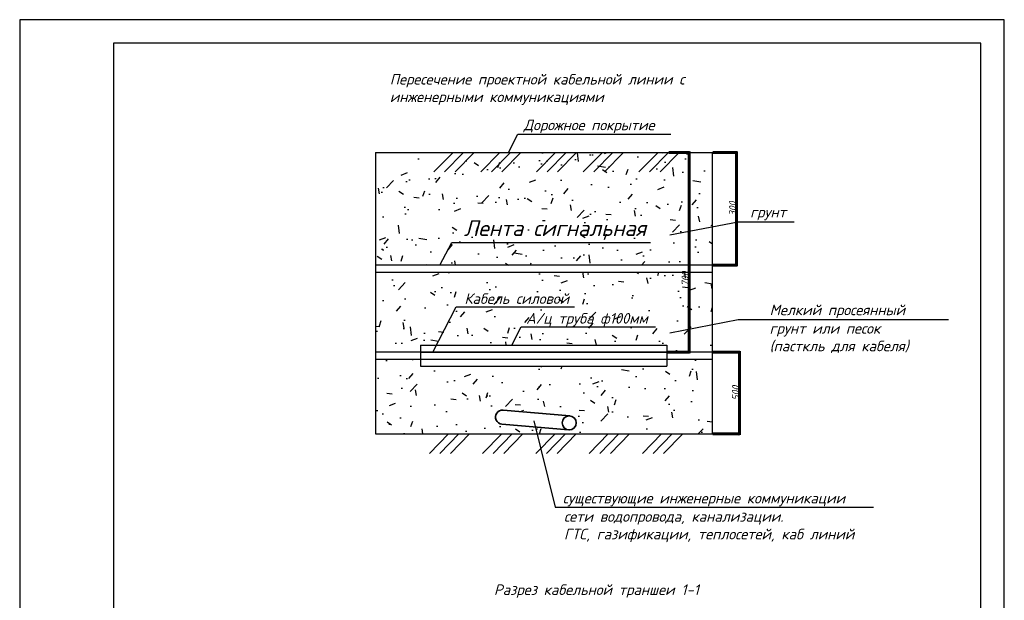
# Model space of a CAD drawing. Header units: metres. Extents: x 705573 to 711566, y 4301675 to 4311183.
# Tile 46 of 256: x 709773 to 709983, y 4301848 to 4301972. Entities that reach past the tile are written whole.
import ezdxf

# ---------------------------------------------------------------- set-up
doc = ezdxf.new("R2010")
doc.units = ezdxf.units.M
doc.header["$LTSCALE"] = 0.5
doc.header["$PDMODE"] = 35
doc.header["$PDSIZE"] = 0.3
doc.styles.add('GOST 2.304', font='CS_Gost2304.shx')
doc.styles.add('ISO', font='isocpeui.ttf')
doc.dimstyles.new('SPDS', dxfattribs={"dimscale": 100, "dimtxt": 13, "dimasz": 10, "dimexe": 10, "dimexo": 3, "dimgap": 3, "dimtad": 1, "dimdec": 0, "dimrnd": 0.001, "dimtxsty": 'GOST 2.304', "dimblk": 'ARCHTICK', "dimcen": 10, "dimdle": 10, "dimadec": 0, "dimazin": 2, "dimtfac": 0.75, "dimtdec": 0, "dimtmove": 1, "dimatfit": 3, "dimfxl": 1.25, "dimtfill": 2, "dimtfillclr": 7, "dimtolj": 1, "dimarcsym": 0})
pattern_1 = [(49.99999999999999, (4248623.391125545, -1976014.978093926), (13663.8501747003, -1195.431415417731), [1428.75, -15716.25]), (355, (4248623.391125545, -1976014.978093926), (-2643.211948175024, 14329.2482161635), [1143, -12573]), (100.4509999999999, (4249762.041125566, -1976114.596843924), (11020.68762494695, 13133.75158652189), [1214.25, -13356.75]), (46.18420000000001, (4248623.391125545, -1972204.978093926), (20330.92806690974, -3153.174594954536), [2143.125, -23574.375]), (96.63559999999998, (4250317.633625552, -1972467.740593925), (17805.31758496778, 18556.91669175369), [1821.374999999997, -20035.12499999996]), (351.1840000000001, (4248623.391125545, -1972204.978093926), (17805.34543604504, 18556.88383954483), [1714.5, -18859.5]), (21, (4250528.391125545, -1973157.478093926), (11371.11598765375, -7669.913888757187), [1428.75, -15716.25]), (326.0000000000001, (4250528.391125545, -1973157.478093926), (4635.15212607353, 13814.09745917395), [1143, -12573]), (71.4514, (4251475.978625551, -1973796.635593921), (16006.23680775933, 6144.214328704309), [1214.25, -13356.75]), (37.49999999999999, (4248623.391125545, -1976014.978093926), (231.6452437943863, 6341.627915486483), [0, -12420.6, 0, -12763.5, 0, -12620.625]), (7.499999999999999, (4248623.391125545, -1976014.978093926), (5011.474688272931, 7513.543111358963), [0, -7277.099999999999, 0, -12134.85, 0, -4810.124999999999]), (327.5, (4244375.241125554, -1976014.978093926), (10169.29463751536, -429.6557994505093), [0, -4762.5, 0, -14859, 0, -19716.75]), (317.5, (4242470.241125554, -1976014.978093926), (11109.68860395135, 1906.986827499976), [0, -6191.25, 0, -9867.9, 0, -14001.75])]

# ---------------------------------------------------------------- blocks, each defined once
blk = doc.blocks.new('_Oblique')
at = {"color": 0, "linetype": 'ByBlock', "lineweight": -2}
blk.add_line((-0.5, -0.5), (0.5, 0.5), dxfattribs=at)
blk = doc.blocks.new('*D160')
at = {"color": 0, "lineweight": -2, "ltscale": 100, "transparency": 16777216}
for p, q in [((9595474.295157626, -562594.294661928), (9599894.861932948, -562594.294661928)), ((9599769.861932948, -605342.4112695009), (9599769.861932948, -562394.294661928)), ((9595080.511436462, -605142.4112695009), (9599894.861932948, -605142.4112695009))]:
    blk.add_line(p, q, dxfattribs=at)
at = {"layer": 'Defpoints', "color": 0, "lineweight": 60, "ltscale": 100, "transparency": 16777216}
for p in [(9595411.795157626, -562594.294661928), (9599769.861932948, -562594.294661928), (9595018.011436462, -605142.4112695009)]:
    blk.add_point(p, dxfattribs=at)
at = {"color": 0, "lineweight": -2, "ltscale": 100, "transparency": 16777216, "xscale": 250, "yscale": 250, "zscale": 250}
for p, rotation in [((9599769.861932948, -562594.294661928), 90), ((9599769.861932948, -605142.4112695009), 270)]:
    blk.add_blockref('_Oblique', p, dxfattribs=dict(at, rotation=rotation))
at = {"color": 0, "ltscale": 100, "transparency": 16777216, "insert": (9598947.70284204, -589541.8931027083), "char_height": 250, "attachment_point": 5, "rotation": 90, "style": 'ISO'}
blk.add_mtext('\\A1;{\\H6x;700}', dxfattribs=at)
blk = doc.blocks.new('*D161')
at = {"color": 0, "lineweight": -2, "ltscale": 100, "transparency": 16777216}
for p, q in [((9604840.906604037, -562594.294661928), (9609993.132362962, -562594.294661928)), ((9609868.132362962, -586804.4141959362), (9609868.132362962, -562394.294661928)), ((9604840.906604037, -586604.4141959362), (9609993.132362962, -586604.4141959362))]:
    blk.add_line(p, q, dxfattribs=at)
at = {"layer": 'Defpoints', "color": 0, "lineweight": 60, "ltscale": 100, "transparency": 16777216}
for p in [(9604778.406604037, -562594.294661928), (9609868.132362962, -562594.294661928), (9604778.406604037, -586604.4141959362)]:
    blk.add_point(p, dxfattribs=at)
at = {"color": 0, "lineweight": -2, "ltscale": 100, "transparency": 16777216, "xscale": 250, "yscale": 250, "zscale": 250}
for p, rotation in [((9609868.132362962, -562594.294661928), 90), ((9609868.132362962, -586604.4141959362), 270)]:
    blk.add_blockref('_Oblique', p, dxfattribs=dict(at, rotation=rotation))
at = {"color": 0, "ltscale": 100, "transparency": 16777216, "insert": (9609055.632362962, -574599.3544289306), "char_height": 250, "attachment_point": 5, "rotation": 90, "style": 'ISO'}
blk.add_mtext('\\A1;{\\H6x;300}', dxfattribs=at)
blk = doc.blocks.new('*D162')
at = {"color": 0, "lineweight": -2, "ltscale": 100, "transparency": 16777216}
for p, q in [((9604876.249066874, -605171.2254608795), (9610625.41835168, -605171.2254608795)), ((9610500.41835168, -622794.294661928), (9610500.41835168, -604971.2254608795)), ((9604840.906604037, -622594.294661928), (9610625.41835168, -622594.294661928))]:
    blk.add_line(p, q, dxfattribs=at)
at = {"layer": 'Defpoints', "color": 0, "lineweight": 60, "ltscale": 100, "transparency": 16777216}
for p in [(9604813.749066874, -605171.2254608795), (9610500.41835168, -605171.2254608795), (9604778.406604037, -622594.294661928)]:
    blk.add_point(p, dxfattribs=at)
at = {"color": 0, "lineweight": -2, "ltscale": 100, "transparency": 16777216, "xscale": 250, "yscale": 250, "zscale": 250}
for p, rotation in [((9610500.41835168, -605171.2254608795), 90), ((9610500.41835168, -622594.294661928), 270)]:
    blk.add_blockref('_Oblique', p, dxfattribs=dict(at, rotation=rotation))
at = {"color": 0, "ltscale": 100, "transparency": 16777216, "insert": (9609687.91835168, -613882.7600614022), "char_height": 250, "attachment_point": 5, "rotation": 90, "style": 'ISO'}
blk.add_mtext('\\A1;{\\H6x;500}', dxfattribs=at)
blk = doc.blocks.new('йу')
h = blk.add_hatch()
h.set_pattern_fill('AR-CONC', color=256, scale=75, style=0)
h.set_pattern_definition(pattern_1)
h.paths.add_polyline_path([(9604778.406604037, -562594.294661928), (9532929.896561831, -562594.294661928), (9532929.896561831, -586604.4141959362), (9604778.406604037, -586604.4141959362)])
h.paths.add_polyline_path([(9550505.661164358, -579290.8404568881), (9568578.307821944, -579290.8404568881), (9568578.307821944, -581566.4202658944), (9550505.661164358, -581566.4202658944)], flags=24)
h = blk.add_hatch()
h.set_pattern_fill('AR-CONC', color=256, scale=75, style=0)
h.set_pattern_definition(pattern_1)
h.paths.add_polyline_path([(9604778.406604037, -588104.4141959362), (9532929.896561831, -588104.4141959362), (9532929.896561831, -605142.4112695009), (9542518.011436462, -605142.4112695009), (9542518.011436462, -603642.4112695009), (9595018.011436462, -603642.4112695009), (9595018.011436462, -605142.4112695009), (9604778.406604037, -605142.4112695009)])
h = blk.add_hatch()
h.set_pattern_fill('AR-CONC', color=256, scale=75, style=0)
h.set_pattern_definition(pattern_1)
h.paths.add_polyline_path([(9604778.406604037, -606642.4112695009), (9595018.011436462, -606642.4112695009), (9595018.011436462, -608142.4112695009), (9542518.011436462, -608142.4112695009), (9542518.011436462, -606642.4112695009), (9532929.896561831, -606642.4112695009), (9532929.896561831, -622594.294661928), (9567346.337622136, -622594.294661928), (9566975.683796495, -621106.4762553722), (9559861.154329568, -620488.5779248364, -1), (9560120.727802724, -617499.8287530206), (9574349.786736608, -618735.6254140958, -0.3890611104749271), (9575720, -620230, -0.4398214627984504), (9574090.213263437, -621724.3745859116), (9566975.683796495, -621106.4762553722), (9567346.337622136, -622594.294661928), (9604778.406604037, -622594.294661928)])
for p, q in [((9532929.896561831, -562594.294661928), (9605404.053151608, -562594.294661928)), ((9549428.084953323, -562594.294661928), (9545361.214893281, -566727.0502840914)), ((9551678.084953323, -562594.294661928), (9547611.214893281, -566727.0502840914)), ((9553928.084953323, -562594.294661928), (9549861.214893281, -566727.0502840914)), ((9559420.342947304, -562594.294661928), (9555353.472887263, -566727.0502840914)), ((9561670.342947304, -562594.294661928), (9557603.472887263, -566727.0502840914)), ((9563920.342947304, -562594.294661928), (9559853.472887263, -566727.0502840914)), ((9571294.94005546, -562594.294661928), (9567228.069995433, -566727.0502840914)), ((9573544.94005546, -562594.294661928), (9569478.069995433, -566727.0502840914)), ((9575794.94005546, -562594.294661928), (9571728.069995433, -566727.0502840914)), ((9581287.198049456, -562594.294661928), (9577220.32798943, -566727.0502840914)), ((9583537.198049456, -562594.294661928), (9579470.32798943, -566727.0502840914)), ((9585787.198049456, -562594.294661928), (9581720.32798943, -566727.0502840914)), ((9593161.795157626, -562594.294661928), (9589094.925097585, -566727.0502840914)), ((9595411.795157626, -562594.294661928), (9591344.925097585, -566727.0502840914)), ((9597661.795157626, -562594.294661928), (9593594.925097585, -566727.0502840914)), ((9604778.406604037, -622594.294661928), (9604778.406604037, -562594.294661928)), ((9542518.011436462, -603642.4112695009), (9595018.011436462, -603642.4112695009)), ((9542518.011436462, -603642.4112695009), (9542518.011436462, -608142.4112695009)), ((9595018.011436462, -603642.4112695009), (9595018.011436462, -608142.4112695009)), ((9542518.011436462, -605142.4112695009), (9595018.011436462, -605142.4112695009)), ((9542518.011436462, -606642.4112695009), (9595018.011436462, -606642.4112695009)), ((9542518.011436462, -608142.4112695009), (9595018.011436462, -608142.4112695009)), ((9532929.896561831, -622594.294661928), (9604778.406604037, -622594.294661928)), ((9548444.872051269, -622594.294661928), (9544378.001991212, -626727.0502840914)), ((9550694.872051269, -622594.294661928), (9546628.001991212, -626727.0502840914)), ((9552944.872051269, -622594.294661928), (9548878.001991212, -626727.0502840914)), ((9559812.874554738, -622594.294661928), (9555746.004494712, -626727.0502840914)), ((9562062.874554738, -622594.294661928), (9557996.004494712, -626727.0502840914)), ((9564312.874554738, -622594.294661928), (9560246.004494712, -626727.0502840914)), ((9571180.877058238, -622594.294661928), (9567114.006998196, -626727.0502840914)), ((9573430.877058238, -622594.294661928), (9569364.006998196, -626727.0502840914)), ((9575680.877058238, -622594.294661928), (9571614.006998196, -626727.0502840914)), ((9582548.879561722, -622594.294661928), (9578482.009501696, -626727.0502840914)), ((9584798.879561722, -622594.294661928), (9580732.009501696, -626727.0502840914)), ((9587048.879561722, -622594.294661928), (9582982.009501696, -626727.0502840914)), ((9593916.882065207, -622594.294661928), (9589850.01200518, -626727.0502840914)), ((9596166.882065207, -622594.294661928), (9592100.01200518, -626727.0502840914)), ((9598416.882065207, -622594.294661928), (9594350.01200518, -626727.0502840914))]:
    blk.add_line(p, q)
at = {"ltscale": 100}
blk.add_line((9532929.896561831, -562594.294661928), (9532929.896561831, -622594.294661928), dxfattribs=at)
at = {"lineweight": 35, "ltscale": 100}
for p, q in [((9574349.786736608, -618735.6254140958), (9560120.727802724, -617499.8287530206)), ((9574090.213263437, -621724.3745859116), (9559861.154329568, -620488.5779248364))]:
    blk.add_line(p, q, dxfattribs=at)
at = {"linetype": 'Continuous', "lineweight": 25, "ltscale": 100}
blk.add_lwpolyline([(9457009.032617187, -831299.571798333), (9667009.032617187, -831299.571798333), (9667009.032617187, -534299.571798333), (9457009.032617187, -534299.571798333), (9457009.032617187, -831299.571798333)], dxfattribs=at)
at = {"linetype": 'Continuous', "lineweight": 30, "ltscale": 100}
blk.add_lwpolyline([(9477009.032617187, -826299.571798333), (9662009.032617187, -826299.571798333), (9662009.032617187, -539299.571798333), (9477009.032617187, -539299.571798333), (9477009.032617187, -826299.571798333)], dxfattribs=at)
for points in [[(9561289.125875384, -562594.294661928), (9563254.64330405, -558725.9159795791), (9595860.642438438, -558725.9159795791)], [(9604778.406604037, -586604.4141959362), (9532929.896561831, -586604.4141959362)], [(9532929.896561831, -588104.4141959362), (9604778.406604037, -588104.4141959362)], [(9561994.501788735, -603642.4112695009), (9563960.019217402, -599774.0325871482), (9592624.639520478, -599774.0325871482)], [(9604778.406604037, -605142.4112695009), (9532929.896561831, -605142.4112695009)], [(9532929.896561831, -606642.4112695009), (9604778.406604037, -606642.4112695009)]]:
    blk.add_lwpolyline(points)
at = {"ltscale": 100}
for points in [[(9595699.855101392, -580187.5019079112), (9610245.329217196, -577353.3869328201), (9622217.47790258, -577353.3869328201)], [(9546650.844367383, -586604.4141959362), (9549155.639749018, -581772.6610858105), (9591521.447575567, -581772.6610858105)], [(9545120.81380327, -605142.4112695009), (9550130.404566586, -595478.9050492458), (9575374.27961504, -595478.9050492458)], [(9595690.359981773, -601030.4884594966), (9610245.329217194, -598194.5234064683), (9655116.745224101, -598194.5234064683)], [(9566650.065370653, -619799.4316386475), (9571226.350753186, -638168.8134032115), (9639101.553118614, -638168.8134032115)]]:
    blk.add_lwpolyline(points, dxfattribs=at)
at = {"lineweight": 35, "ltscale": 100}
blk.add_circle((9574220, -620230), 1499.999999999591, dxfattribs=at)
blk.add_arc((9559990.941066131, -618994.2033389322), 1499.999999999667, 85.03630521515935, 265.0363052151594, dxfattribs=at)
at = {"ltscale": 100, "attachment_point": 1, "style": 'ISO'}
for s, insert, char_height, width in [('Пересечение проектной кабельной линии с инженерными коммуникациями ', (9535943.867263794, -545870.4438591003), 2250, 62913.38813644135), ('Дорожное покрытие', (9564482.497833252, -555612.5028982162), 2250, 58433.50067379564), ('      грунт', (9604212.156188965, -574183.1218299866), 2250, 58433.50067379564), ('Лента сигнальная', (9551754.754211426, -577032.3146705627), 3375, 87650.25101069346), ('Кабель силовой', (9551855.425979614, -592621.5162382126), 2250, 58433.50067379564), ('Мелкий просеянный', (9616949.777359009, -595034.2933750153), 2250, 58433.50067379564), ('А/ц труба ф100мм', (9565034.877380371, -596829.9557886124), 2250, 58433.50067379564), ('грунт или песок\\P(пасткль для кабеля)', (9616952.698776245, -598965.2917480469), 2250, 58433.50067379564), ('существующие инженерные коммуникации', (9572844.662353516, -635150.6877260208), 2250, 64966.42701103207), ('сети водопровода, канализации.\\PГТС, газификации, теплосетей, каб линий', (9573093.804855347, -639058.1218299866), 2250, 64966.42701103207), ('Разрез кабельной траншеи 1-1', (9558162.608703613, -654661.196721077), 2250, 58433.50067379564)]:
    blk.add_mtext(s, dxfattribs=dict(at, insert=insert, char_height=char_height, width=width))
at = {"ltscale": 100}
dim = blk.add_linear_dim(base=(9599769.861932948, -562594.294661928), p1=(9595018.011436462, -605142.4112695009), p2=(9595411.795157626, -562594.294661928), angle=90, text='{\\H6x;700}', dimstyle='SPDS', override={"dimscale": 100, "dimtxsty": 'ISO', "dimblk": 'Oblique', "dimtdec": 0, "dimldrblk": 'Oblique'}, dxfattribs=at)
dim.commit()
dim.dimension.update_dxf_attribs({"geometry": '*D160', "text_midpoint": (9599769.861932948, -589541.8931027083), "dimtype": 128})
for base, p1, p2, text, picture, middle in [((9609868.132362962, -562594.294661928), (9604778.406604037, -586604.4141959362), (9604778.406604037, -562594.294661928), '{\\H6x;300}', '*D161', (9609055.632362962, -574599.3544289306)), ((9610500.41835168, -605171.2254608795), (9604778.406604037, -622594.294661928), (9604813.749066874, -605171.2254608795), '{\\H6x;500}', '*D162', (9609687.91835168, -613882.7600614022))]:
    dim = blk.add_linear_dim(base=base, p1=p1, p2=p2, angle=90, text=text, dimstyle='SPDS', override={"dimscale": 100, "dimlfac": 1, "dimtxsty": 'ISO', "dimblk": 'Oblique', "dimtdec": 0, "dimldrblk": 'Oblique', "dimtolj": 1}, dxfattribs=at)
    dim.commit()
    dim.dimension.update_dxf_attribs({"geometry": picture, "text_midpoint": middle})

msp = doc.modelspace()

# ---------------------------------------------------------------- block references
at = {"color": 0, "linetype": 'ByBlock', "lineweight": 60, "xscale": 0.001000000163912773, "yscale": 0.001000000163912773, "zscale": 0.001000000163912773}
msp.add_blockref('йу', (700315.7311800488, 4302506.313421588), dxfattribs=at)

doc.saveas('drawing.dxf')
